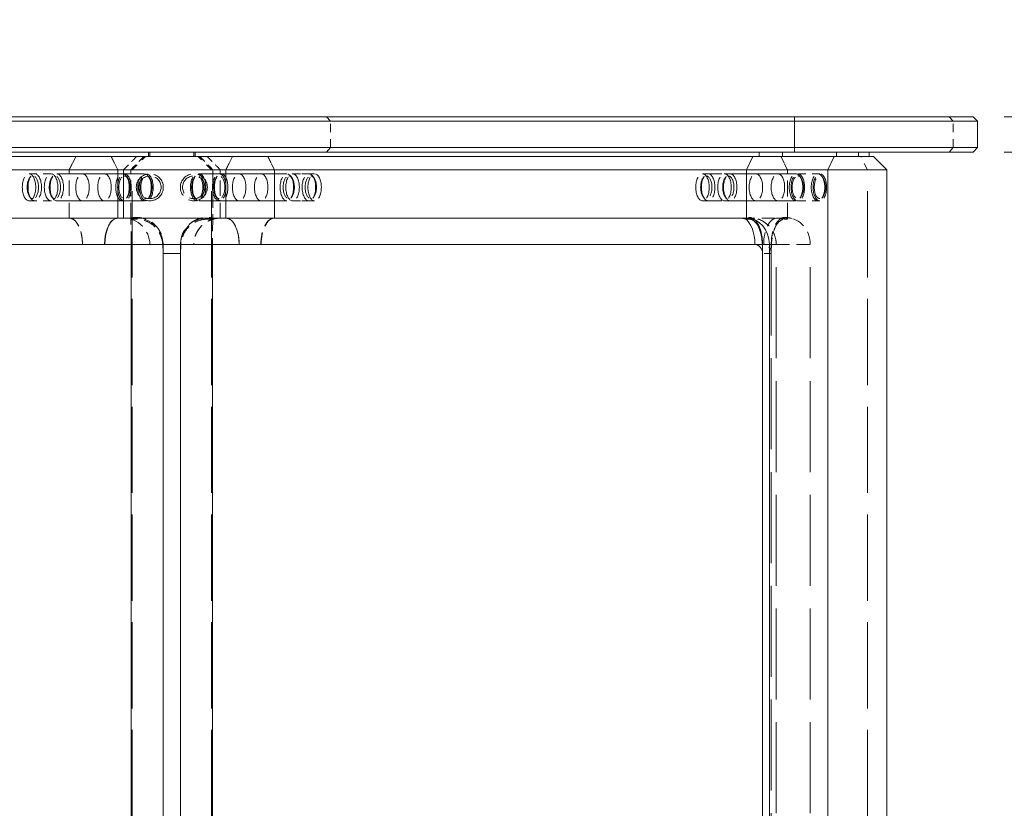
# Model space of a CAD drawing. Header units: inches. Extents: x 1 to 118, y 2 to 76.
# Tile 5 of 9: x 31 to 45, y 29 to 40. Entities that reach past the tile are written whole.
import ezdxf

# ---------------------------------------------------------------- set-up
doc = ezdxf.new("R2010")
doc.units = ezdxf.units.IN
doc.header["$LTSCALE"] = 7
doc.header["$MEASUREMENT"] = 0
doc.linetypes.add('DASHED', pattern=[0.2067, 0.1654, -0.0413])
for name, color, linetype, lineweight in [('Dimension (ANSI)', 7, 'Continuous', 13), ('Hidden (ANSI)', 7, 'DASHED', 13), ('Hidden Narrow (ANSI)', 7, 'DASHED', 13), ('Visible (ANSI)', 7, 'Continuous', 13), ('Visible Narrow (ANSI)', 7, 'Continuous', 13)]:
    doc.layers.add(name, color=color, linetype=linetype, lineweight=lineweight)
doc.styles.add('Note Text (ANSI)', font='tahoma.ttf')
doc.dimstyles.new('Default (ANSI)', dxfattribs={"dimscale": 7, "dimtxt": 0.12, "dimasz": 0.098425, "dimexe": 0.125, "dimexo": 0.0625, "dimgap": 0.031496, "dimtad": 0, "dimtih": 1, "dimtoh": 1, "dimdec": 3, "dimrnd": 1e-08, "dimzin": 4, "dimdsep": 46, "dimtxsty": 'Note Text (ANSI)', "dimcen": 0.09, "dimdle": 0.393701, "dimclrd": 256, "dimclre": 256, "dimclrt": 256, "dimadec": 0, "dimazin": 1, "dimtfac": 1, "dimtofl": 0, "dimtmove": 0, "dimatfit": 3, "dimfxl": 1, "dimtolj": 1, "dimtzin": 4, "dimlwd": -1, "dimlwe": -1, "dimarcsym": 0})

# ---------------------------------------------------------------- blocks, each defined once
blk = doc.blocks.new('*D9')
at = {"layer": 'Defpoints', "color": 0, "transparency": 16777216}
for p in [(45.023, 38.451), (45.023, 37.951), (50.543, 37.951)]:
    blk.add_point(p, dxfattribs=at)
at = {"layer": 'Dimension (ANSI)', "transparency": 16777216}
for p, q in [((50.543, 39.14), (50.543, 39.829)), ((45.461, 38.451), (51.418, 38.451)), ((45.461, 37.951), (51.418, 37.951)), ((50.543, 37.262), (50.543, 34.003)), ((50.543, 34.003), (49.854, 34.003))]:
    blk.add_line(p, q, dxfattribs=at)
for points in [[(50.428, 39.14), (50.657, 39.14), (50.543, 38.451)], [(50.428, 37.262), (50.657, 37.262), (50.543, 37.951)]]:
    blk.add_solid(points, dxfattribs=at)
at = {"layer": 'Dimension (ANSI)', "transparency": 16777216, "char_height": 0.84, "attachment_point": 5, "style": 'Note Text (ANSI)'}
for s, insert in [('\\A1; \\fTahoma|b0|i0;.500', (48.355, 34.66)), ('\\A1;[1/2]{\\P\\fTahoma|b0|i0;TOP}', (48.355, 32.626))]:
    blk.add_mtext(s, dxfattribs=dict(at, insert=insert))

msp = doc.modelspace()

# ---------------------------------------------------------------- linework, layer by layer
at = {"layer": 'Hidden (ANSI)', "ltscale": 0.072054}
for p, q in [((32.29, 37.8886), (32.1962, 37.7011)), ((32.9645, 37.7011), (33.152, 37.8886)), ((33.256, 37.8886), (33.0685, 37.7011)), ((34.2355, 37.7011), (34.048, 37.8886)), ((34.152, 37.8886), (34.3395, 37.7011)), ((35.1077, 37.7011), (35.0139, 37.8886)), ((42.2937, 37.8886), (42.3875, 37.7011))]:
    msp.add_line(p, q, dxfattribs=at)
at = {"layer": 'Hidden (ANSI)', "ltscale": 0.072056}
for p, q in [((33.0685, 37.7011), (33.256, 37.8886)), ((34.048, 37.8886), (34.2355, 37.7011)), ((42.3875, 37.7011), (42.2937, 37.8886))]:
    msp.add_line(p, q, dxfattribs=at)
at = {"layer": 'Hidden (ANSI)', "ltscale": 0.016906}
msp.add_line((42.3162, 37.9511), (42.3162, 37.8886), dxfattribs=at)
at = {"layer": 'Hidden (ANSI)', "ltscale": 0.098085}
for p, q in [((31.9385, 37.6426), (31.626, 37.6426)), ((35.3655, 37.6426), (35.678, 37.6426)), ((42.5349, 37.6426), (42.8474, 37.6426)), ((31.9385, 37.2596), (31.626, 37.2596)), ((35.3655, 37.2596), (35.678, 37.2596)), ((42.5349, 37.2596), (42.8474, 37.2596))]:
    msp.add_line(p, q, dxfattribs=at)
at = {"layer": 'Hidden (ANSI)', "ltscale": 0.011829}
for p, q in [((31.6338, 37.5821), (31.6517, 37.6075)), ((31.9463, 37.5821), (31.9642, 37.6075)), ((33.0255, 37.5821), (33.0076, 37.6075)), ((33.338, 37.5821), (33.3201, 37.6075)), ((33.966, 37.5821), (33.9839, 37.6075)), ((34.2785, 37.5821), (34.2964, 37.6075)), ((35.3577, 37.5821), (35.3398, 37.6075)), ((35.6702, 37.5821), (35.6523, 37.6075)), ((41.1895, 37.5821), (41.2074, 37.6075)), ((41.502, 37.5821), (41.5199, 37.6075)), ((42.5812, 37.5821), (42.5633, 37.6075)), ((42.8937, 37.5821), (42.8758, 37.6075)), ((31.6338, 37.3201), (31.6517, 37.2947)), ((31.9463, 37.3201), (31.9642, 37.2947)), ((33.0255, 37.3201), (33.0076, 37.2947)), ((33.338, 37.3201), (33.3201, 37.2947)), ((33.966, 37.3201), (33.9839, 37.2947)), ((34.2785, 37.3201), (34.2964, 37.2947)), ((35.3577, 37.3201), (35.3398, 37.2947)), ((35.6702, 37.3201), (35.6523, 37.2947)), ((41.1895, 37.3201), (41.2074, 37.2947)), ((41.502, 37.3201), (41.5199, 37.2947)), ((42.5812, 37.3201), (42.5633, 37.2947)), ((42.8937, 37.3201), (42.8758, 37.2947))]:
    msp.add_line(p, q, dxfattribs=at)
at = {"layer": 'Hidden (ANSI)', "ltscale": 0.072644}
for p, q in [((31.9385, 37.6426), (31.7069, 37.6426)), ((35.597, 37.6426), (35.3655, 37.6426)), ((31.9385, 37.2596), (31.7069, 37.2596)), ((35.597, 37.2596), (35.3655, 37.2596))]:
    msp.add_line(p, q, dxfattribs=at)
at = {"layer": 'Hidden (ANSI)', "ltscale": 0.237987}
for p, q in [((32.6962, 37.6426), (31.9385, 37.6426)), ((34.6077, 37.6426), (35.3655, 37.6426)), ((41.1817, 37.6426), (41.9395, 37.6426)), ((32.6962, 37.2596), (31.9385, 37.2596)), ((34.6077, 37.2596), (35.3655, 37.2596)), ((41.1817, 37.2596), (41.9395, 37.2596))]:
    msp.add_line(p, q, dxfattribs=at)
at = {"layer": 'Hidden (ANSI)', "ltscale": 0.391179}
for p, q in [((33.2648, 37.6426), (32.0194, 37.6426)), ((34.0392, 37.6426), (35.2845, 37.6426)), ((42.508, 37.6426), (41.2627, 37.6426)), ((33.2648, 37.2596), (32.0194, 37.2596)), ((34.0392, 37.2596), (35.2845, 37.2596)), ((42.508, 37.2596), (41.2627, 37.2596))]:
    msp.add_line(p, q, dxfattribs=at)
at = {"layer": 'Hidden (ANSI)', "ltscale": 0.186968}
for p, q in [((32.1962, 37.0136), (32.1962, 37.7011)), ((32.1962, 37.0136), (32.1962, 37.7011)), ((32.6962, 37.6426), (33.2916, 37.6426)), ((32.9645, 37.0136), (32.9645, 37.7011)), ((32.9645, 37.7011), (32.9645, 37.0136)), ((34.6077, 37.6426), (34.0123, 37.6426)), ((34.3395, 37.0136), (34.3395, 37.7011)), ((34.3395, 37.0136), (34.3395, 37.7011)), ((35.1077, 37.0136), (35.1077, 37.7011)), ((35.1077, 37.7011), (35.1077, 37.0136)), ((41.9395, 37.6426), (42.5349, 37.6426)), ((32.6962, 37.2596), (33.2916, 37.2596)), ((34.6077, 37.2596), (34.0123, 37.2596)), ((41.9395, 37.2596), (42.5349, 37.2596))]:
    msp.add_line(p, q, dxfattribs=at)
at = {"layer": 'Hidden (ANSI)', "ltscale": 0.186955}
for p, q in [((33.0685, 37.0136), (33.0685, 37.7011)), ((34.2355, 37.7011), (34.2355, 37.0136)), ((42.3875, 37.0136), (42.3875, 37.7011))]:
    msp.add_line(p, q, dxfattribs=at)
at = {"layer": 'Hidden (ANSI)', "ltscale": 0.191281}
for p, q in [((33.0685, 36.9977), (33.0685, 37.7011)), ((34.2355, 37.7011), (34.2355, 36.9977)), ((42.3875, 36.9977), (42.3875, 37.7011))]:
    msp.add_line(p, q, dxfattribs=at)
at = {"layer": 'Hidden (ANSI)', "ltscale": 0.08965}
for p, q in [((42.5349, 37.6426), (42.8205, 37.6426)), ((42.5349, 37.2596), (42.8205, 37.2596))]:
    msp.add_line(p, q, dxfattribs=at)
at = {"layer": 'Hidden (ANSI)', "ltscale": 0.023048}
for p, q in [((41.6995, 37.0136), (41.7412, 37.0136)), ((42.2844, 37.0136), (42.2411, 37.0136))]:
    msp.add_line(p, q, dxfattribs=at)
at = {"layer": 'Hidden (ANSI)', "ltscale": 0.159072}
msp.add_line((41.7412, 37.0136), (42.2411, 37.0136), dxfattribs=at)
at = {"layer": 'Hidden (ANSI)'}
msp.add_line((32.7016, 36.6386), (32.7016, 36.6386), dxfattribs=at)
at = {"layer": 'Hidden (ANSI)', "ltscale": 1.115237}
for p, q in [((33.5271, 36.6386), (33.5271, 18.8886)), ((33.7769, 18.8886), (33.7769, 36.6386)), ((42.1582, 36.6386), (42.1582, 18.8886)), ((42.2278, 18.8886), (42.2278, 36.6386)), ((42.7092, 18.8886), (42.7092, 36.6386))]:
    msp.add_line(p, q, dxfattribs=at)
at = {"layer": 'Hidden (ANSI)', "ltscale": 0.058811}
msp.add_line((41.925, 36.6386), (42.0332, 36.6386), dxfattribs=at)
at = {"layer": 'Hidden (ANSI)', "ltscale": 0.067925}
msp.add_line((42.1582, 36.5136), (42.0332, 36.5136), dxfattribs=at)
at = {"layer": 'Hidden (ANSI)', "ltscale": 0.327298}
for centre in [(33.3395, 37.4511), (33.9645, 37.4511)]:
    msp.add_circle(centre, 0.1915, dxfattribs=at)
at = {"layer": 'Hidden (ANSI)', "ltscale": 0.274299}
for centre in [(33.3395, 37.4511), (33.9645, 37.4511)]:
    msp.add_circle(centre, 0.1605, dxfattribs=at)
at = {"layer": 'Hidden (ANSI)', "ltscale": 0.16018}
msp.add_arc((34.3395, 36.6386), 0.375, 90, 180, dxfattribs=at)
at = {"layer": 'Hidden (ANSI)', "ltscale": 0.327298}
for centre, major_axis in [((31.626, 37.4511), (0, -0.1915)), ((31.7069, 37.4511), (0, 0.1915)), ((31.9385, 37.4511), (0, -0.1915)), ((32.0194, 37.4511), (0, -0.1915)), ((32.3837, 37.4511), (0, -0.1915)), ((32.3837, 37.4511), (0, -0.1915)), ((32.6962, 37.4511), (0, -0.1915)), ((32.6962, 37.4511), (0, -0.1915)), ((32.9523, 37.4511), (0, -0.1915)), ((32.9791, 37.4511), (0, -0.1915)), ((33.2648, 37.4511), (0, -0.1915)), ((33.2916, 37.4511), (0, -0.1915)), ((34.0123, 37.4511), (0, -0.1915)), ((34.0392, 37.4511), (0, 0.1915)), ((34.3248, 37.4511), (0, -0.1915)), ((34.3517, 37.4511), (0, 0.1915)), ((34.6077, 37.4511), (0, -0.1915)), ((34.6077, 37.4511), (0, -0.1915)), ((34.9202, 37.4511), (0, -0.1915)), ((34.9202, 37.4511), (0, -0.1915)), ((35.2845, 37.4511), (0, -0.1915)), ((35.3655, 37.4511), (0, -0.1915)), ((35.597, 37.4511), (0, -0.1915)), ((35.678, 37.4511), (0, -0.1915)), ((41.1817, 37.4511), (0, -0.1915)), ((41.2627, 37.4511), (0, 0.1915)), ((41.4942, 37.4511), (0, -0.1915)), ((41.5752, 37.4511), (0, -0.1915)), ((41.9395, 37.4511), (0, -0.1915)), ((41.9395, 37.4511), (0, 0.1915)), ((42.252, 37.4511), (0, -0.1915)), ((42.252, 37.4511), (0, 0.1915)), ((42.508, 37.4511), (0, 0.1915)), ((42.5349, 37.4511), (0, -0.1915)), ((42.8205, 37.4511), (0, 0.1915)), ((42.8474, 37.4511), (0, -0.1915))]:
    msp.add_ellipse(centre, major_axis=major_axis, ratio=0.5, dxfattribs=at)
at = {"layer": 'Hidden (ANSI)', "ltscale": 0.274299}
for centre, major_axis in [((31.6801, 37.4511), (0, -0.1605)), ((31.9926, 37.4511), (0, -0.1605)), ((32.9791, 37.4511), (0, 0.1605)), ((33.2916, 37.4511), (0, -0.1605)), ((34.0123, 37.4511), (0, -0.1605)), ((34.3248, 37.4511), (0, -0.1605)), ((35.3113, 37.4511), (0, 0.1605)), ((35.6238, 37.4511), (0, 0.1605)), ((41.2358, 37.4511), (0, 0.1605)), ((41.5483, 37.4511), (0, 0.1605)), ((42.5349, 37.4511), (0, 0.1605)), ((42.8474, 37.4511), (0, -0.1605))]:
    msp.add_ellipse(centre, major_axis=major_axis, ratio=0.5, dxfattribs=at)
at = {"layer": 'Hidden (ANSI)', "ltscale": 0.16018}
for centre, ratio, start_param, end_param in [((32.1962, 36.6386), 0.5, 4.712389, 6.2831853), ((32.9645, 36.6386), 0.9998632, 4.712389, 6.2831853), ((35.1077, 36.6386), 0.5, 0, 1.5707963), ((35.1077, 36.6386), 0.5, 0, 1.5707963)]:
    msp.add_ellipse(centre, major_axis=(0, 0.375), ratio=ratio, start_param=start_param, end_param=end_param, dxfattribs=at)
at = {"layer": 'Hidden (ANSI)', "ltscale": 0.1602}
for centre, ratio, start_param, end_param in [((33.0685, 36.6386), 0.0159134, 4.712389, 6.2831853), ((34.2355, 36.6386), 0.0159134, 0, 1.5707963), ((42.3875, 36.6386), 0.857959, 4.712389, 6.2831853)]:
    msp.add_ellipse(centre, major_axis=(0, 0.375), ratio=ratio, start_param=start_param, end_param=end_param, dxfattribs=at)
at = {"layer": 'Hidden (ANSI)', "ltscale": 0.160165}
for centre, ratio, start_param, end_param in [((33.1521, 36.6386), 0.9997474, 4.712389, 6.2831853), ((34.1519, 36.6386), 0.9997474, 0, 1.5707963), ((42.2411, 36.6386), 0.5096039, 0, 1.5707963)]:
    msp.add_ellipse(centre, major_axis=(0, 0.375), ratio=ratio, start_param=start_param, end_param=end_param, dxfattribs=at)
at = {"layer": 'Hidden (ANSI)', "ltscale": 0.024308}
msp.add_ellipse((41.7412, 36.6386), major_axis=(0, 0.375), ratio=0.4901436, start_param=6.0439302, end_param=6.2831853, dxfattribs=at)
at = {"layer": 'Hidden (ANSI)', "ltscale": 0.053327}
msp.add_ellipse((42.05, 36.5136), major_axis=(0, 0.125), ratio=0.8660254, start_param=4.712389, end_param=6.2831853, dxfattribs=at)
at = {"layer": 'Hidden (ANSI)', "ltscale": 0.072056}
for points, weights in [([(32.1962, 37.7011), (32.2405, 37.7896), (32.29, 37.8886)], [1.03088244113, 1.01691684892, 1]), ([(32.79, 37.8886), (32.8395, 37.7896), (32.8837, 37.7011)], [1, 1.01691684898, 1.03088244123]), ([(33.152, 37.8886), (33.053, 37.7896), (32.9645, 37.7011)], [1, 1.01691684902, 1.03088244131]), ([(34.3395, 37.7011), (34.251, 37.7896), (34.152, 37.8886)], [1.03088244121, 1.01691684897, 1]), ([(34.4202, 37.7011), (34.4645, 37.7896), (34.514, 37.8886)], [1.03088244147, 1.0169168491, 1]), ([(35.0139, 37.8886), (35.0634, 37.7896), (35.1077, 37.7011)], [1, 1.01691684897, 1.03088244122])]:
    msp.add_rational_spline(points, weights, degree=2, dxfattribs=at)
at = {"layer": 'Hidden (ANSI)', "ltscale": 0.160182}
for points in [[(32.1962, 37.0136), (32.2078, 37.0136), (32.2205, 37.0113), (32.2452, 37.0015), (32.2573, 36.9939), (32.2787, 36.9762), (32.2899, 36.9644), (32.3109, 36.9364), (32.3207, 36.9201), (32.337, 36.8874), (32.3452, 36.8679), (32.3592, 36.826), (32.3651, 36.8035), (32.3739, 36.7607), (32.3777, 36.7365), (32.3826, 36.687), (32.3838, 36.6617), (32.3837, 36.6386)], [(34.3395, 37.0136), (34.3163, 37.0136), (34.2911, 37.0113), (34.2416, 37.0015), (34.2173, 36.9939), (34.1746, 36.9762), (34.1521, 36.9644), (34.1101, 36.9364), (34.0906, 36.9201), (34.0579, 36.8874), (34.0417, 36.8679), (34.0136, 36.826), (34.0018, 36.8035), (33.9841, 36.7607), (33.9766, 36.7365), (33.9667, 36.687), (33.9644, 36.6617), (33.9645, 36.6386)], [(34.4202, 37.0136), (34.4318, 37.0136), (34.4444, 37.0113), (34.4692, 37.0015), (34.4813, 36.9939), (34.5027, 36.9762), (34.5139, 36.9644), (34.5349, 36.9364), (34.5446, 36.9201), (34.561, 36.8874), (34.5691, 36.8679), (34.5831, 36.826), (34.589, 36.8035), (34.5979, 36.7607), (34.6017, 36.7365), (34.6066, 36.687), (34.6077, 36.6617), (34.6077, 36.6386)]]:
    msp.add_open_spline(points, degree=3, knots=[-1.4106973, -1.4106973, -1.4106973, -1.4106973, -1.2343409, -1.2343409, -1.0579845, -1.0579845, -0.881643, -0.881643, -0.7053015, -0.7053015, -0.5289721, -0.5289721, -0.3526427, -0.3526427, -0.1763213, -0.1763213, 0, 0, 0, 0], dxfattribs=at)
at = {"layer": 'Hidden (ANSI)', "ltscale": 0.032873}
for points in [[(33.0685, 36.9977), (33.068, 37.0079), (33.0675, 37.0132), (33.067, 37.0136)], [(34.2369, 37.0136), (34.2365, 37.0132), (34.236, 37.0079), (34.2355, 36.9977)], [(42.3875, 36.9977), (42.3538, 37.0079), (42.3192, 37.0132), (42.2844, 37.0136)]]:
    msp.add_open_spline(points, degree=3, dxfattribs=at)
at = {"layer": 'Hidden (ANSI)', "ltscale": 0.185639}
for points, knots in [([(33.0685, 37.0136), (33.0909, 37.0188), (33.1158, 37.0221), (33.1659, 37.0236), (33.1911, 37.0217), (33.2326, 37.0148), (33.2531, 37.0097), (33.2928, 36.9962), (33.312, 36.9877), (33.3497, 36.9675), (33.3713, 36.9533), (33.4109, 36.9205), (33.4289, 36.9019), (33.4555, 36.869), (33.4672, 36.8521), (33.4876, 36.8165), (33.4962, 36.7978), (33.5106, 36.7596), (33.5176, 36.734), (33.5234, 36.7008), (33.5251, 36.687), (33.5264, 36.6695), (33.5267, 36.6623), (33.5269, 36.6531), (33.527, 36.6492), (33.527, 36.6446), (33.527, 36.643), (33.527, 36.6407), (33.527, 36.6395), (33.527, 36.6386)], [-1.6320373, -1.6320373, -1.6320373, -1.6320373, -1.4569432, -1.4569432, -1.2818492, -1.2818492, -1.1357418, -1.1357418, -0.9896344, -0.9896344, -0.8098781, -0.8098781, -0.6301217, -0.6301217, -0.4873278, -0.4873278, -0.3445339, -0.3445339, -0.1762555, -0.1762555, -0.0878184, -0.0878184, -0.0422355, -0.0422355, -0.01751, -0.01751, -0.0072363, -0.0072363, 0, 0, 0, 0]), ([(33.777, 36.6386), (33.777, 36.6395), (33.777, 36.6407), (33.777, 36.643), (33.777, 36.6446), (33.777, 36.6492), (33.777, 36.6531), (33.7772, 36.6623), (33.7776, 36.6695), (33.7789, 36.687), (33.7806, 36.7008), (33.7864, 36.734), (33.7933, 36.7596), (33.8077, 36.7978), (33.8164, 36.8165), (33.8367, 36.8521), (33.8484, 36.869), (33.875, 36.9019), (33.893, 36.9205), (33.9326, 36.9533), (33.9542, 36.9675), (33.9919, 36.9877), (34.0112, 36.9962), (34.0509, 37.0097), (34.0713, 37.0148), (34.1129, 37.0217), (34.138, 37.0236), (34.1881, 37.0221), (34.2131, 37.0188), (34.2355, 37.0136)], [0, 0, 0, 0, 0.0072363, 0.0072363, 0.01751, 0.01751, 0.0422355, 0.0422355, 0.0878184, 0.0878184, 0.1762555, 0.1762555, 0.3445339, 0.3445339, 0.4873278, 0.4873278, 0.6301217, 0.6301217, 0.8098781, 0.8098781, 0.9896344, 0.9896344, 1.1357418, 1.1357418, 1.2818492, 1.2818492, 1.4569432, 1.4569432, 1.6320373, 1.6320373, 1.6320373, 1.6320373]), ([(42.3875, 37.0136), (42.3763, 37.0188), (42.3638, 37.0221), (42.3387, 37.0236), (42.3262, 37.0217), (42.3054, 37.0148), (42.2952, 37.0097), (42.2753, 36.9962), (42.2657, 36.9877), (42.2469, 36.9675), (42.2361, 36.9533), (42.2163, 36.9205), (42.2072, 36.9019), (42.194, 36.869), (42.1881, 36.8521), (42.1779, 36.8165), (42.1736, 36.7978), (42.1664, 36.7596), (42.1629, 36.734), (42.16, 36.7008), (42.1592, 36.687), (42.1585, 36.6695), (42.1584, 36.6623), (42.1582, 36.6531), (42.1582, 36.6492), (42.1582, 36.6446), (42.1582, 36.643), (42.1582, 36.6407), (42.1582, 36.6395), (42.1582, 36.6386)], [-1.6320373, -1.6320373, -1.6320373, -1.6320373, -1.4569432, -1.4569432, -1.2818492, -1.2818492, -1.1357418, -1.1357418, -0.9896344, -0.9896344, -0.8098781, -0.8098781, -0.6301217, -0.6301217, -0.4873278, -0.4873278, -0.3445339, -0.3445339, -0.1762555, -0.1762555, -0.0878184, -0.0878184, -0.0422355, -0.0422355, -0.01751, -0.01751, -0.0072363, -0.0072363, 0, 0, 0, 0])]:
    msp.add_open_spline(points, degree=3, knots=knots, dxfattribs=at)
at = {"layer": 'Hidden (ANSI)', "ltscale": 0.022646}
for points, knots in [([(33.1521, 36.9977), (33.1354, 36.9977), (33.1187, 36.9977), (33.0909, 36.9977), (33.0797, 36.9977), (33.0685, 36.9977)], [0, 0, 0, 0, 0.12696768, 0.12696768, 0.21233059, 0.21233059, 0.21233059, 0.21233059]), ([(34.2355, 36.9977), (34.2243, 36.9977), (34.2131, 36.9977), (34.1852, 36.9977), (34.1685, 36.9977), (34.1519, 36.9977)], [0.04160528, 0.04160528, 0.04160528, 0.04160528, 0.12696767, 0.12696767, 0.25393587, 0.25393587, 0.25393587, 0.25393587]), ([(42.3457, 36.9977), (42.354, 36.9977), (42.3623, 36.9977), (42.3763, 36.9977), (42.3819, 36.9977), (42.3875, 36.9977)], [0, 0, 0, 0, 0.12696768, 0.12696768, 0.21233059, 0.21233059, 0.21233059, 0.21233059])]:
    msp.add_open_spline(points, degree=3, knots=knots, dxfattribs=at)
at = {"layer": 'Hidden (ANSI)', "ltscale": 0.154627}
for points, knots in [([(33.5234, 36.6386), (33.522, 36.6522), (33.5202, 36.6657), (33.5121, 36.7109), (33.5033, 36.7412), (33.4713, 36.8163), (33.4435, 36.8576), (33.3736, 36.9264), (33.3329, 36.9532), (33.2448, 36.9888), (33.1987, 36.9977), (33.1521, 36.9977)], [0.4639707, 0.4639707, 0.4639707, 0.4639707, 0.6411819, 0.6411819, 1.0484156, 1.0484156, 1.6851836, 1.6851836, 2.3065526, 2.3065526, 2.9050487, 2.9050487, 2.9050487, 2.9050487]), ([(34.1519, 36.9977), (34.1046, 36.9977), (34.0578, 36.9885), (33.9701, 36.9525), (33.9301, 36.9261), (33.8624, 36.8596), (33.8354, 36.8203), (33.8026, 36.7471), (33.7932, 36.7162), (33.7841, 36.6687), (33.7821, 36.6537), (33.7806, 36.6386)], [0, 0, 0, 0, 0.3603966, 0.3603966, 0.7222826, 0.7222826, 1.0834565, 1.0834565, 1.3313007, 1.3313007, 1.448142, 1.448142, 1.448142, 1.448142])]:
    msp.add_open_spline(points, degree=3, knots=knots, dxfattribs=at)
at = {"layer": 'Hidden (ANSI)', "ltscale": 0.036228}
msp.add_open_spline([(41.742, 37.0136), (41.7861, 37.0132), (41.8305, 37.0064), (41.8727, 36.9937)], degree=3, dxfattribs=at)
at = {"layer": 'Hidden (ANSI)', "ltscale": 0.068236}
msp.add_open_spline([(41.9265, 36.9865), (41.9201, 36.9926), (41.9132, 36.9982), (41.8963, 37.0097), (41.8861, 37.0148), (41.8653, 37.0217), (41.8527, 37.0236), (41.8277, 37.0221), (41.8152, 37.0188), (41.804, 37.0136)], degree=3, knots=[1.03258275, 1.03258275, 1.03258275, 1.03258275, 1.13574179, 1.13574179, 1.28184916, 1.28184916, 1.45694322, 1.45694322, 1.63203728, 1.63203728, 1.63203728, 1.63203728], dxfattribs=at)
at = {"layer": 'Hidden (ANSI)', "ltscale": 0.163557}
msp.add_open_spline([(42.2278, 36.6386), (42.2278, 36.6738), (42.223, 36.7091), (42.2034, 36.7784), (42.1885, 36.8124), (42.1476, 36.877), (42.1215, 36.9075), (42.0584, 36.9603), (42.0214, 36.9825), (41.9422, 37.0126), (41.9007, 37.0212), (41.8545, 37.0229), (41.8503, 37.023), (41.8461, 37.023)], degree=3, knots=[4.712389, 4.712389, 4.712389, 4.712389, 5.0258513, 5.0258513, 5.3393136, 5.3393136, 5.652776, 5.652776, 5.9624994, 5.9624994, 6.2507529, 6.2507529, 6.2797006, 6.2797006, 6.2797006, 6.2797006], dxfattribs=at)
at = {"layer": 'Hidden (ANSI)', "ltscale": 0.188668}
msp.add_open_spline([(42.1582, 36.5136), (42.1582, 36.5495), (42.1582, 36.5723), (42.1591, 36.6234), (42.1603, 36.651), (42.1657, 36.7109), (42.1701, 36.7412), (42.1861, 36.8163), (42.2, 36.8576), (42.2349, 36.9264), (42.2553, 36.9532), (42.2993, 36.9888), (42.3224, 36.9977), (42.3457, 36.9977)], degree=3, knots=[0, 0, 0, 0, 0.2739339, 0.2739339, 0.6411819, 0.6411819, 1.0484156, 1.0484156, 1.6851836, 1.6851836, 2.3065526, 2.3065526, 2.9050487, 2.9050487, 2.9050487, 2.9050487], dxfattribs=at)
at = {"layer": 'Hidden (ANSI)', "ltscale": 0.046072}
msp.add_open_spline([(42.3461, 37.023), (42.3576, 37.023), (42.3691, 37.0224), (42.392, 37.0203), (42.4033, 37.0187), (42.4258, 37.0145), (42.4368, 37.0119), (42.4586, 37.0058), (42.4693, 37.0023), (42.4901, 36.9944), (42.5003, 36.9901), (42.5101, 36.9853)], degree=3, knots=[0.00342277, 0.00342277, 0.00342277, 0.00342277, 0.08095746, 0.08095746, 0.15849215, 0.15849215, 0.23602684, 0.23602684, 0.31356153, 0.31356153, 0.39109622, 0.39109622, 0.39109622, 0.39109622], dxfattribs=at)
at = {"layer": 'Hidden (ANSI)', "ltscale": 0.014098}
msp.add_open_spline([(33.5246, 36.6897), (33.5262, 36.6755), (33.5262, 36.6718), (33.5268, 36.6606), (33.5268, 36.6583), (33.5269, 36.6534), (33.527, 36.6517), (33.527, 36.6483), (33.527, 36.6468), (33.5271, 36.6438), (33.5271, 36.6423), (33.5271, 36.6401), (33.5271, 36.6393), (33.5271, 36.6386)], degree=3, knots=[0.1410053, 0.1410053, 0.1410053, 0.1410053, 0.2839844, 0.2839844, 0.5699426, 0.5699426, 0.8559008, 0.8559008, 1.141859, 1.141859, 1.4278172, 1.4278172, 1.5707963, 1.5707963, 1.5707963, 1.5707963], dxfattribs=at)
at = {"layer": 'Hidden (ANSI)', "ltscale": 0.014114}
msp.add_open_spline([(33.7769, 36.6386), (33.7769, 36.6401), (33.7769, 36.6415), (33.7769, 36.6445), (33.7769, 36.646), (33.7769, 36.6491), (33.777, 36.6507), (33.777, 36.6546), (33.7771, 36.6566), (33.7773, 36.664), (33.7762, 36.6613), (33.7794, 36.6897)], degree=3, knots=[4.712389, 4.712389, 4.712389, 4.712389, 4.9983472, 4.9983472, 5.2843054, 5.2843054, 5.5702636, 5.5702636, 5.8562218, 5.8562218, 6.14218, 6.14218, 6.14218, 6.14218], dxfattribs=at)
at = {"layer": 'Hidden Narrow (ANSI)', "ltscale": 0.02395}
for p, q in [((35.902, 38.3886), (35.8478, 38.4511)), ((44.7377, 38.3886), (44.6835, 38.4511)), ((35.8478, 37.9511), (35.902, 38.0136)), ((44.7377, 38.0136), (44.6835, 37.9511))]:
    msp.add_line(p, q, dxfattribs=at)
at = {"layer": 'Hidden Narrow (ANSI)', "ltscale": 0.101937}
for p, q in [((35.902, 38.0136), (35.902, 38.3886)), ((44.7377, 38.0136), (44.7377, 38.3886))]:
    msp.add_line(p, q, dxfattribs=at)
at = {"layer": 'Hidden Narrow (ANSI)', "ltscale": 0.072051}
for p, q in [((33.0895, 37.7011), (33.277, 37.8886)), ((34.2144, 37.7011), (34.0269, 37.8886)), ((43.5235, 37.7011), (43.4272, 37.8886))]:
    msp.add_line(p, q, dxfattribs=at)
at = {"layer": 'Hidden Narrow (ANSI)', "ltscale": 0.016906}
for p, q in [((33.3395, 37.9511), (33.3395, 37.8886)), ((33.9644, 37.9511), (33.9644, 37.8886)), ((43.3951, 37.9511), (43.3951, 37.8886))]:
    msp.add_line(p, q, dxfattribs=at)
at = {"layer": 'Hidden Narrow (ANSI)', "ltscale": 1.056636}
for p, q in [((33.0895, 17.8261), (33.0895, 37.7011)), ((34.2144, 17.8261), (34.2144, 37.7011)), ((43.5235, 17.8261), (43.5235, 37.7011))]:
    msp.add_line(p, q, dxfattribs=at)
at = {"layer": 'Hidden Narrow (ANSI)', "ltscale": 0.03313}
for p, q in [((33.1521, 37.0136), (33.1521, 36.9977)), ((34.1519, 37.0136), (34.1519, 36.9977))]:
    msp.add_line(p, q, dxfattribs=at)
at = {"layer": 'Hidden Narrow (ANSI)', "ltscale": 0.074601}
msp.add_line((42.2278, 36.6386), (42.1317, 36.6386), dxfattribs=at)
at = {"layer": 'Hidden Narrow (ANSI)', "ltscale": 0.162678}
msp.add_line((42.2278, 36.6386), (42.7092, 36.6386), dxfattribs=at)
at = {"layer": 'Hidden Narrow (ANSI)', "ltscale": 0.16018}
msp.add_ellipse((35.1077, 36.6386), major_axis=(0, 0.375), ratio=0.5142585, start_param=0, end_param=1.5707963, dxfattribs=at)
at = {"layer": 'Hidden Narrow (ANSI)', "ltscale": 0.03313}
for points in [[(41.7412, 37.0136), (41.7764, 37.0133), (41.8117, 37.0079), (41.8458, 36.9977)], [(42.2411, 37.0136), (42.2764, 37.0133), (42.3116, 37.0079), (42.3457, 36.9977)]]:
    msp.add_open_spline(points, degree=3, dxfattribs=at)
at = {"layer": 'Visible (ANSI)'}
for p, q in [((42.4877, 38.4511), (24.8163, 38.4511)), ((42.4877, 38.4511), (45.0232, 38.4511)), ((45.0232, 38.4511), (45.0857, 38.3886)), ((24.8163, 38.3886), (42.4877, 38.3886)), ((45.0857, 38.3886), (42.4877, 38.3886)), ((45.0857, 38.0136), (45.0857, 38.3886)), ((42.4877, 38.0136), (24.8163, 38.0136)), ((42.4877, 38.0136), (45.0857, 38.0136)), ((45.0232, 37.9511), (45.0857, 38.0136)), ((24.8163, 37.9511), (42.4877, 37.9511)), ((32.79, 37.8886), (25.4062, 37.8886)), ((34.514, 37.8886), (32.79, 37.8886)), ((32.8837, 37.7011), (32.79, 37.8886)), ((33.3195, 37.9511), (33.3195, 37.8886)), ((33.9845, 37.9511), (33.9845, 37.8886)), ((34.514, 37.8886), (34.4202, 37.7011)), ((41.8977, 37.8886), (34.514, 37.8886)), ((41.8977, 37.8886), (41.804, 37.7011)), ((41.804, 37.7011), (41.8977, 37.8886)), ((43.0522, 37.8886), (41.8977, 37.8886)), ((41.8977, 37.8886), (41.8977, 37.8886)), ((41.9837, 37.9511), (41.9837, 37.8886)), ((45.0232, 37.9511), (42.4877, 37.9511)), ((43.0522, 37.8886), (43.6095, 37.8886)), ((43.547, 37.9511), (43.547, 37.8886)), ((43.6095, 37.8886), (43.797, 37.7011)), ((25.5, 37.7011), (32.8837, 37.7011)), ((32.8837, 37.7011), (34.4202, 37.7011)), ((32.8837, 37.0136), (32.8837, 37.7011)), ((32.8837, 37.7011), (32.8837, 37.0136)), ((34.4202, 37.0136), (34.4202, 37.7011)), ((34.4202, 37.0136), (34.4202, 37.7011)), ((34.4202, 37.7011), (41.804, 37.7011)), ((41.804, 37.7011), (41.804, 37.0136)), ((41.804, 37.7011), (42.9611, 37.7011)), ((41.804, 37.7011), (41.804, 36.9977)), ((43.797, 37.7011), (42.9611, 37.7011)), ((43.797, 17.8261), (43.797, 37.7011)), ((25.6045, 37.0136), (32.8837, 37.0136)), ((32.8837, 37.0136), (34.4202, 37.0136)), ((34.4202, 37.0136), (41.6995, 37.0136)), ((32.6962, 36.6386), (25.379, 36.6386)), ((32.7016, 36.6386), (32.6962, 36.6386)), ((34.6077, 36.6386), (32.7016, 36.6386)), ((33.0744, 18.8886), (33.0744, 36.6386)), ((33.527, 36.6386), (33.527, 36.5136)), ((33.777, 36.5136), (33.777, 36.6386)), ((34.2295, 36.6386), (34.2295, 18.8886)), ((41.925, 36.6386), (34.6077, 36.6386)), ((42.0332, 18.8886), (42.0332, 36.6386)), ((42.1317, 36.6386), (42.1317, 18.8886)), ((33.527, 36.5136), (33.527, 19.0136)), ((33.527, 36.5136), (33.777, 36.5136)), ((33.777, 19.0136), (33.777, 36.5136))]:
    msp.add_line(p, q, dxfattribs=at)
for centre, major_axis, ratio, start_param, end_param in [((32.8837, 36.6386), (0, 0.375), 0.5, 0, 1.5707963), ((32.8837, 36.6386), (0, 0.375), 0.5, 0, 1.5707963), ((34.4202, 36.6386), (0, 0.375), 0.5, 4.712389, 6.2831853), ((41.7412, 36.6386), (0, 0.375), 0.4901436, 4.712389, 6.0439302), ((41.804, 36.6386), (0, 0.375), 0.8738724, 4.712389, 6.2831853), ((41.925, 36.5136), (0, 0.125), 0.8660254, 4.712389, 6.2831853)]:
    msp.add_ellipse(centre, major_axis=major_axis, ratio=ratio, start_param=start_param, end_param=end_param, dxfattribs=at)
msp.add_open_spline([(41.6995, 37.0136), (41.7348, 37.0132), (41.7698, 37.0079), (41.804, 36.9977)], degree=3, dxfattribs=at)
for points, knots in [([(41.804, 36.9977), (41.8096, 36.9977), (41.8152, 36.9977), (41.8291, 36.9977), (41.8374, 36.9977), (41.8458, 36.9977)], [0.04160528, 0.04160528, 0.04160528, 0.04160528, 0.12696767, 0.12696767, 0.25393587, 0.25393587, 0.25393587, 0.25393587]), ([(41.8458, 36.9977), (41.8694, 36.9977), (41.8928, 36.9885), (41.9367, 36.9525), (41.9567, 36.9261), (41.9905, 36.8596), (42.004, 36.8203), (42.0204, 36.7471), (42.0251, 36.7162), (42.0309, 36.6554), (42.0322, 36.6276), (42.0332, 36.575), (42.0332, 36.5512), (42.0332, 36.5136)], [0, 0, 0, 0, 0.3603966, 0.3603966, 0.7222826, 0.7222826, 1.0834565, 1.0834565, 1.3313007, 1.3313007, 1.5506312, 1.5506312, 1.722573, 1.722573, 1.722573, 1.722573]), ([(42.0332, 36.6386), (42.0332, 36.6395), (42.0332, 36.6407), (42.0332, 36.643), (42.0332, 36.6446), (42.0332, 36.6492), (42.0332, 36.6531), (42.0331, 36.6623), (42.0329, 36.6695), (42.0323, 36.687), (42.0314, 36.7008), (42.0285, 36.734), (42.025, 36.7596), (42.0178, 36.7978), (42.0135, 36.8165), (42.0034, 36.8521), (41.9975, 36.869), (41.9842, 36.9019), (41.9752, 36.9205), (41.9554, 36.9533), (41.9446, 36.9675), (41.9317, 36.9813), (41.9291, 36.9839), (41.9265, 36.9865)], [0, 0, 0, 0, 0.0072363, 0.0072363, 0.01751, 0.01751, 0.0422355, 0.0422355, 0.0878184, 0.0878184, 0.1762555, 0.1762555, 0.3445339, 0.3445339, 0.4873278, 0.4873278, 0.6301217, 0.6301217, 0.8098781, 0.8098781, 0.9896344, 0.9896344, 1.0325828, 1.0325828, 1.0325828, 1.0325828]), ([(33.527, 36.5136), (33.527, 36.5495), (33.527, 36.5723), (33.5257, 36.6093), (33.5248, 36.624), (33.5234, 36.6386)], [0, 0, 0, 0, 0.27393393, 0.27393393, 0.46397072, 0.46397072, 0.46397072, 0.46397072]), ([(33.7806, 36.6386), (33.7793, 36.6253), (33.7784, 36.6119), (33.777, 36.575), (33.777, 36.5512), (33.777, 36.5136)], [1.44814201, 1.44814201, 1.44814201, 1.44814201, 1.55063118, 1.55063118, 1.72257296, 1.72257296, 1.72257296, 1.72257296])]:
    msp.add_open_spline(points, degree=3, knots=knots, dxfattribs=at)
at = {"layer": 'Visible Narrow (ANSI)'}
for p, q in [((42.4877, 38.3886), (42.4877, 38.4511)), ((42.4877, 38.0136), (42.4877, 38.3886)), ((42.4877, 37.9511), (42.4877, 38.0136)), ((42.9611, 37.7011), (43.0522, 37.8886)), ((43.0826, 37.9511), (43.0826, 37.8886)), ((42.9611, 17.8261), (42.9611, 37.7011)), ((42.1317, 36.6386), (42.0332, 36.6386))]:
    msp.add_line(p, q, dxfattribs=at)
msp.add_ellipse((32.8837, 36.6386), major_axis=(0, 0.375), ratio=0.4856047, start_param=0, end_param=1.5707963, dxfattribs=at)

# ---------------------------------------------------------------- dimensions: what is measured, and where the dimension line sits
at = {"layer": 'Dimension (ANSI)'}
dim = msp.add_linear_dim(base=(50.5426, 37.9511), p1=(45.0232, 38.4511), p2=(45.0232, 37.9511), angle=90, text=' \\fTahoma|b0|i0;<>\\X[1/2]{\\P\\fTahoma|b0|i0;TOP}', dimstyle='Default (ANSI)', override={"dimgap": 0.031496, "dimdec": 3, "dimpost": '\\X', "dimtol": 0, "dimlim": 0, "dimtp": 0, "dimtm": 0, "dimtdec": 2, "dimatfit": 1}, dxfattribs=at)
dim.commit()
dim.dimension.update_dxf_attribs({"geometry": '*D9', "text_midpoint": (48.3551, 34.0028), "dimtype": 160})

doc.saveas('drawing.dxf')
